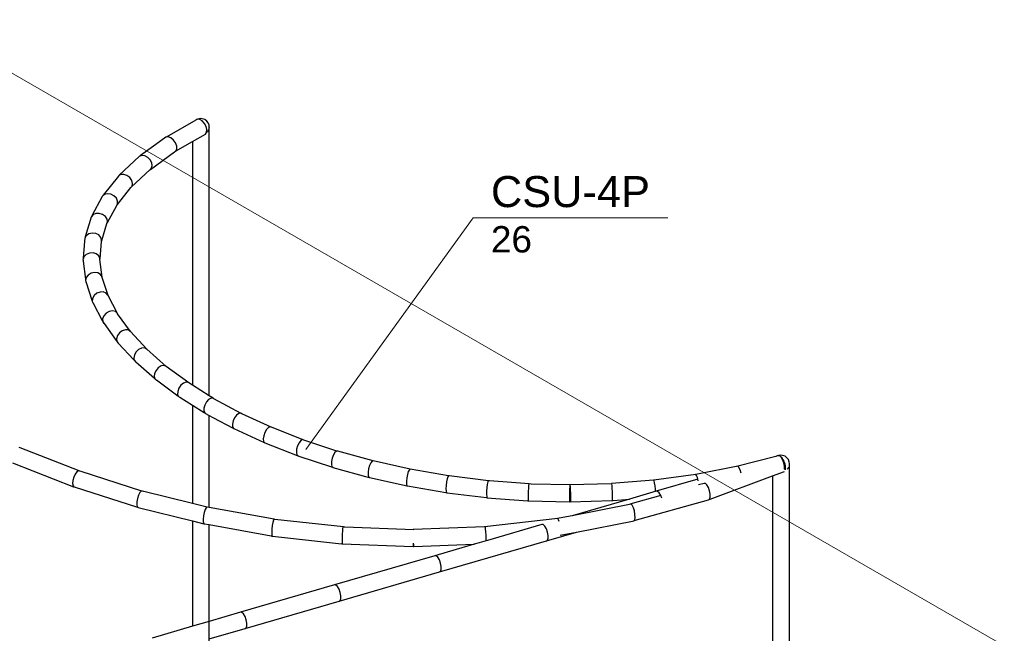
# Model space of a CAD drawing. Header units: millimetres. Extents: x 4476663 to 4477054, y -30323851 to -30323414.
# Tile 48 of 256: x 4476942.3 to 4476948.64, y -30323826.96 to -30323823. Entities that reach past the tile are written whole.
import ezdxf

# ---------------------------------------------------------------- set-up
doc = ezdxf.new("R2010")
doc.units = ezdxf.units.MM
doc.linetypes.add('NULL', pattern=[0])
for name, color, linetype, lineweight in [('CE-Condutos (Teto)', 1, 'Continuous', 25), ('CE-Textos fios', 7, 'Continuous', 9), ('DI-Elementos externos em vista', 9, 'Continuous', 5)]:
    doc.layers.add(name, color=color, linetype=linetype, lineweight=lineweight)
doc.styles.add('ARIAL', font='arial.ttf')

msp = doc.modelspace()

# ---------------------------------------------------------------- linework, layer by layer
at = {"layer": 'CE-Condutos (Teto)'}
for p, q in [((4476943.4355, -30323823.6506), (4476943.2473, -30323823.7589)), ((4476943.4421, -30323823.6468), (4476943.4355, -30323823.6506)), ((4476943.4371, -30323823.6491), (4476943.4355, -30323823.6506)), ((4476943.4421, -30323823.6468), (4476943.4371, -30323823.6491)), ((4476943.4447, -30323823.6453), (4476943.4421, -30323823.6468)), ((4476943.4453, -30323823.6453), (4476943.4447, -30323823.6453)), ((4476943.4485, -30323823.6439), (4476943.4453, -30323823.6453)), ((4476943.4594, -30323823.6463), (4476943.4453, -30323823.6453)), ((4476943.4636, -30323823.6404), (4476943.4485, -30323823.6439)), ((4476943.4755, -30323823.6556), (4476943.4594, -30323823.6463)), ((4476943.4765, -30323823.6416), (4476943.4636, -30323823.6404)), ((4476943.4902, -30323823.6718), (4476943.4755, -30323823.6556)), ((4476943.4934, -30323823.6465), (4476943.4765, -30323823.6416)), ((4476943.501, -30323823.6918), (4476943.4902, -30323823.6718)), ((4476943.5062, -30323823.6587), (4476943.4934, -30323823.6465)), ((4476943.5059, -30323823.7124), (4476943.501, -30323823.6918)), ((4476943.515, -30323823.6676), (4476943.5062, -30323823.6587)), ((4476943.5199, -30323823.6832), (4476943.515, -30323823.6676)), ((4476943.5211, -30323823.689), (4476943.5199, -30323823.6832)), ((4476943.5216, -30323823.6915), (4476943.5211, -30323823.689)), ((4476943.5216, -30323823.6898), (4476943.5211, -30323823.689)), ((4476943.5216, -30323825.3667), (4476943.5216, -30323823.6898)), ((4476943.5223, -30323823.6947), (4476943.5216, -30323823.6915)), ((4476943.4126, -30323823.7895), (4476943.4962, -30323823.7414)), ((4476943.4962, -30323823.7414), (4476943.5042, -30323823.73)), ((4476943.5042, -30323823.73), (4476943.5059, -30323823.7124)), ((4476943.5078, -30323823.7291), (4476943.5132, -30323823.7224)), ((4476943.5132, -30323823.7224), (4476943.5168, -30323823.7146)), ((4476943.5168, -30323823.7146), (4476943.5199, -30323823.709)), ((4476943.5202, -30323823.7072), (4476943.5216, -30323823.6988)), ((4476943.5216, -30323823.6988), (4476943.5223, -30323823.6947)), ((4476943.1772, -30323823.8081), (4476943.0781, -30323823.8797)), ((4476943.2411, -30323823.7619), (4476943.1772, -30323823.8081)), ((4476943.2435, -30323823.7616), (4476943.2411, -30323823.7619)), ((4476943.2473, -30323823.7589), (4476943.2435, -30323823.7616)), ((4476943.2565, -30323823.7596), (4476943.2435, -30323823.7616)), ((4476943.2742, -30323823.7657), (4476943.2565, -30323823.7596)), ((4476943.2912, -30323823.7792), (4476943.2742, -30323823.7657)), ((4476943.3045, -30323823.7977), (4476943.2912, -30323823.7792)), ((4476943.3041, -30323823.8519), (4476943.4126, -30323823.7895)), ((4476943.3119, -30323823.8181), (4476943.3045, -30323823.7977)), ((4476943.312, -30323823.8368), (4476943.3119, -30323823.8181)), ((4476943.4126, -30323823.7895), (4476943.4126, -30323823.8598)), ((4476943.0747, -30323823.8831), (4476943.0717, -30323823.8843)), ((4476943.0871, -30323823.8785), (4476943.0747, -30323823.8831)), ((4476943.0781, -30323823.8797), (4476943.0747, -30323823.8831)), ((4476943.106, -30323823.881), (4476943.0871, -30323823.8785)), ((4476943.1251, -30323823.8913), (4476943.106, -30323823.881)), ((4476943.1419, -30323823.9683), (4476943.2981, -30323823.8554)), ((4476943.2981, -30323823.8554), (4476943.3049, -30323823.8505)), ((4476943.2988, -30323823.855), (4476943.3041, -30323823.8519)), ((4476943.3049, -30323823.8505), (4476943.312, -30323823.8368)), ((4476943.4126, -30323823.8598), (4476943.4126, -30323824.1593)), ((4476943.0717, -30323823.8843), (4476942.9417, -30323824.0054)), ((4476943.141, -30323823.9076), (4476943.1251, -30323823.8913)), ((4476943.1511, -30323823.9271), (4476943.141, -30323823.9076)), ((4476943.1479, -30323823.9623), (4476943.1535, -30323823.9465)), ((4476943.1535, -30323823.9465), (4476943.1511, -30323823.9271)), ((4476942.9388, -30323824.0095), (4476942.9355, -30323824.0115)), ((4476942.9503, -30323824.0024), (4476942.9388, -30323824.0095)), ((4476942.9417, -30323824.0054), (4476942.9388, -30323824.0095)), ((4476942.9698, -30323824.0011), (4476942.9503, -30323824.0024)), ((4476942.9905, -30323824.0077), (4476942.9698, -30323824.0011)), ((4476943.0089, -30323824.0212), (4476942.9905, -30323824.0077)), ((4476943.018, -30323824.0835), (4476943.1402, -30323823.9695)), ((4476943.1402, -30323823.9695), (4476943.141, -30323823.9687)), ((4476943.141, -30323823.9687), (4476943.1479, -30323823.9623)), ((4476943.141, -30323823.9687), (4476943.1419, -30323823.9683)), ((4476942.9355, -30323824.0115), (4476942.8373, -30323824.1354)), ((4476943.0218, -30323824.0392), (4476943.0089, -30323824.0212)), ((4476943.0269, -30323824.0586), (4476943.0218, -30323824.0392)), ((4476943.0235, -30323824.0761), (4476943.0269, -30323824.0586)), ((4476942.8454, -30323824.1307), (4476942.835, -30323824.1401)), ((4476942.8373, -30323824.1354), (4476942.835, -30323824.1401)), ((4476942.8647, -30323824.1255), (4476942.8454, -30323824.1307)), ((4476942.8864, -30323824.1282), (4476942.8647, -30323824.1255)), ((4476942.9069, -30323824.1383), (4476942.8864, -30323824.1282)), ((4476942.9295, -30323824.1945), (4476943.0164, -30323824.085)), ((4476943.0164, -30323824.085), (4476943.017, -30323824.0843)), ((4476943.017, -30323824.0843), (4476943.0235, -30323824.0761)), ((4476943.017, -30323824.0843), (4476943.018, -30323824.0835)), ((4476942.8319, -30323824.1429), (4476942.7642, -30323824.2686)), ((4476942.835, -30323824.1401), (4476942.8319, -30323824.1429)), ((4476942.8652, -30323824.3111), (4476942.9246, -30323824.2008)), ((4476942.9225, -30323824.1541), (4476942.9069, -30323824.1383)), ((4476942.9305, -30323824.1728), (4476942.9225, -30323824.1541)), ((4476942.9246, -30323824.2008), (4476942.9247, -30323824.2005)), ((4476942.9247, -30323824.2005), (4476942.9297, -30323824.1913)), ((4476942.9247, -30323824.2005), (4476942.9253, -30323824.1999)), ((4476942.9253, -30323824.1999), (4476942.9295, -30323824.1945)), ((4476942.9297, -30323824.1913), (4476942.9305, -30323824.1728)), ((4476943.4126, -30323824.1593), (4476943.4126, -30323824.6704)), ((4476942.7716, -30323824.2623), (4476942.7625, -30323824.2741)), ((4476942.79, -30323824.2535), (4476942.7716, -30323824.2623)), ((4476942.8121, -30323824.2522), (4476942.79, -30323824.2535)), ((4476942.834, -30323824.2586), (4476942.8121, -30323824.2522)), ((4476942.8519, -30323824.2716), (4476942.834, -30323824.2586)), ((4476942.7601, -30323824.2772), (4476942.7215, -30323824.404)), ((4476942.7625, -30323824.2741), (4476942.7601, -30323824.2772)), ((4476942.7642, -30323824.2686), (4476942.7625, -30323824.2741)), ((4476942.8282, -30323824.4282), (4476942.862, -30323824.3169)), ((4476942.8628, -30323824.289), (4476942.8519, -30323824.2716)), ((4476942.862, -30323824.3169), (4476942.8648, -30323824.3077)), ((4476942.862, -30323824.3169), (4476942.8652, -30323824.3111)), ((4476942.8648, -30323824.3077), (4476942.8628, -30323824.289)), ((4476942.745, -30323824.3843), (4476942.7282, -30323824.3963)), ((4476942.7667, -30323824.3791), (4476942.745, -30323824.3843)), ((4476942.7893, -30323824.3816), (4476942.7667, -30323824.3791)), ((4476942.8091, -30323824.3914), (4476942.7893, -30323824.3816)), ((4476942.8226, -30323824.4068), (4476942.8091, -30323824.3914)), ((4476942.7175, -30323824.4311), (4476942.7083, -30323824.5404)), ((4476942.719, -30323824.4131), (4476942.7175, -30323824.4311)), ((4476942.7206, -30323824.4101), (4476942.719, -30323824.4131)), ((4476942.7282, -30323824.3963), (4476942.7206, -30323824.4101)), ((4476942.7215, -30323824.404), (4476942.7206, -30323824.4101)), ((4476942.8173, -30323824.5457), (4476942.8268, -30323824.433)), ((4476942.8274, -30323824.4251), (4476942.8226, -30323824.4068)), ((4476942.8268, -30323824.433), (4476942.8274, -30323824.4251)), ((4476942.8268, -30323824.433), (4476942.8282, -30323824.4282)), ((4476942.7289, -30323824.5167), (4476942.714, -30323824.5314)), ((4476942.7495, -30323824.5079), (4476942.7289, -30323824.5167)), ((4476942.7722, -30323824.5066), (4476942.7495, -30323824.5079)), ((4476942.7932, -30323824.513), (4476942.7722, -30323824.5066)), ((4476942.8088, -30323824.526), (4476942.7932, -30323824.513)), ((4476942.7083, -30323824.547), (4476942.7074, -30323824.5495)), ((4476942.7074, -30323824.5495), (4476942.7083, -30323824.5571)), ((4476942.714, -30323824.5314), (4476942.7083, -30323824.547)), ((4476942.7083, -30323824.5404), (4476942.7083, -30323824.547)), ((4476942.7083, -30323824.5571), (4476942.7086, -30323824.5596)), ((4476942.7083, -30323824.5571), (4476942.7083, -30323824.559)), ((4476942.7083, -30323824.559), (4476942.7086, -30323824.5596)), ((4476942.7086, -30323824.5596), (4476942.7232, -30323824.6765)), ((4476942.8162, -30323824.5432), (4476942.8088, -30323824.526)), ((4476942.817, -30323824.5493), (4476942.8162, -30323824.5432)), ((4476942.817, -30323824.5493), (4476942.8173, -30323824.5457)), ((4476942.8312, -30323824.6635), (4476942.817, -30323824.5493)), ((4476942.7596, -30323824.6378), (4476942.7405, -30323824.6497)), ((4476942.7818, -30323824.6329), (4476942.7596, -30323824.6378)), ((4476942.8033, -30323824.6358), (4476942.7818, -30323824.6329)), ((4476942.8204, -30323824.646), (4476942.8033, -30323824.6358)), ((4476942.7232, -30323824.6765), (4476942.7243, -30323824.6833)), ((4476942.7243, -30323824.6833), (4476942.7239, -30323824.6852)), ((4476942.7239, -30323824.6852), (4476942.7252, -30323824.6892)), ((4476942.7251, -30323824.6792), (4476942.7243, -30323824.6833)), ((4476942.7279, -30323824.6664), (4476942.7251, -30323824.6792)), ((4476942.7252, -30323824.6892), (4476942.7277, -30323824.6971)), ((4476942.7252, -30323824.6892), (4476942.726, -30323824.6948)), ((4476942.726, -30323824.6948), (4476942.7277, -30323824.6971)), ((4476942.7277, -30323824.6971), (4476942.765, -30323824.811)), ((4476942.7405, -30323824.6497), (4476942.7279, -30323824.6664)), ((4476942.8301, -30323824.6617), (4476942.8204, -30323824.646)), ((4476942.8315, -30323824.666), (4476942.8301, -30323824.6617)), ((4476942.8315, -30323824.666), (4476942.8312, -30323824.6635)), ((4476942.8691, -30323824.781), (4476942.8315, -30323824.666)), ((4476943.4126, -30323824.6704), (4476943.4126, -30323825.019)), ((4476942.796, -30323824.7675), (4476942.7787, -30323824.782)), ((4476942.8172, -30323824.7594), (4476942.796, -30323824.7675)), ((4476942.8386, -30323824.7589), (4476942.8172, -30323824.7594)), ((4476942.8567, -30323824.7662), (4476942.8386, -30323824.7589)), ((4476942.8682, -30323824.78), (4476942.8567, -30323824.7662)), ((4476942.765, -30323824.811), (4476942.7669, -30323824.8176)), ((4476942.7669, -30323824.8176), (4476942.7668, -30323824.8191)), ((4476942.7668, -30323824.8191), (4476942.7681, -30323824.8216)), ((4476942.7681, -30323824.8036), (4476942.7669, -30323824.8176)), ((4476942.7684, -30323824.8002), (4476942.7681, -30323824.8036)), ((4476942.7681, -30323824.8216), (4476942.7734, -30323824.8316)), ((4476942.7681, -30323824.8216), (4476942.7702, -30323824.8286)), ((4476942.7787, -30323824.782), (4476942.7684, -30323824.8002)), ((4476942.7702, -30323824.8286), (4476942.7734, -30323824.8316)), ((4476942.7734, -30323824.8316), (4476942.8319, -30323824.9431)), ((4476942.8696, -30323824.7826), (4476942.8682, -30323824.78)), ((4476942.8696, -30323824.7826), (4476942.8691, -30323824.781)), ((4476942.9301, -30323824.898), (4476942.8696, -30323824.7826)), ((4476942.8573, -30323824.8961), (4476942.8421, -30323824.9126)), ((4476942.8771, -30323824.8851), (4476942.8573, -30323824.8961)), ((4476942.8981, -30323824.8814), (4476942.8771, -30323824.8851)), ((4476942.9167, -30323824.8858), (4476942.8981, -30323824.8814)), ((4476942.9295, -30323824.8975), (4476942.9167, -30323824.8858)), ((4476942.9307, -30323824.8991), (4476942.9295, -30323824.8975)), ((4476942.9307, -30323824.8991), (4476942.9301, -30323824.898)), ((4476943.0134, -30323825.0137), (4476942.9307, -30323824.8991)), ((4476942.8319, -30323824.9431), (4476942.8346, -30323824.9491)), ((4476942.8421, -30323824.9126), (4476942.8341, -30323824.9318)), ((4476942.8341, -30323824.9318), (4476942.8346, -30323824.9491)), ((4476942.8346, -30323824.9491), (4476942.8347, -30323824.9503)), ((4476942.8347, -30323824.9503), (4476942.836, -30323824.9521)), ((4476942.836, -30323824.9521), (4476942.8432, -30323824.9621)), ((4476942.836, -30323824.9521), (4476942.8393, -30323824.9593)), ((4476942.8393, -30323824.9593), (4476942.8432, -30323824.9621)), ((4476942.8432, -30323824.9621), (4476942.9223, -30323825.0717)), ((4476942.9424, -30323825.0225), (4476942.9292, -30323825.0406)), ((4476942.9606, -30323825.009), (4476942.9424, -30323825.0225)), ((4476942.9807, -30323825.0025), (4476942.9606, -30323825.009)), ((4476942.9993, -30323825.004), (4476942.9807, -30323825.0025)), ((4476943.013, -30323825.0134), (4476942.9993, -30323825.004)), ((4476943.0139, -30323825.0144), (4476943.013, -30323825.0134)), ((4476943.0139, -30323825.0144), (4476943.0134, -30323825.0137)), ((4476943.118, -30323825.1271), (4476943.0139, -30323825.0144)), ((4476943.4126, -30323825.019), (4476943.4126, -30323825.0748)), ((4476942.9223, -30323825.0717), (4476942.9257, -30323825.077)), ((4476942.9292, -30323825.0406), (4476942.9233, -30323825.0603)), ((4476942.9233, -30323825.0603), (4476942.9257, -30323825.077)), ((4476942.9257, -30323825.077), (4476942.9258, -30323825.078)), ((4476942.9258, -30323825.078), (4476942.9273, -30323825.0796)), ((4476942.9273, -30323825.0796), (4476942.9352, -30323825.0882)), ((4476942.9273, -30323825.0796), (4476942.9314, -30323825.0863)), ((4476942.9314, -30323825.0863), (4476942.9352, -30323825.0882)), ((4476942.9352, -30323825.0882), (4476943.0348, -30323825.1961)), ((4476943.4126, -30323825.0748), (4476943.4126, -30323825.1383)), ((4476943.0497, -30323825.1458), (4476943.0386, -30323825.1651)), ((4476943.0662, -30323825.1302), (4476943.0497, -30323825.1458)), ((4476943.0852, -30323825.121), (4476943.0662, -30323825.1302)), ((4476943.1034, -30323825.1199), (4476943.0852, -30323825.121)), ((4476943.1176, -30323825.1269), (4476943.1034, -30323825.1199)), ((4476943.1187, -30323825.1279), (4476943.1176, -30323825.1269)), ((4476943.1187, -30323825.1279), (4476943.118, -30323825.1271)), ((4476943.2439, -30323825.2385), (4476943.1187, -30323825.1279)), ((4476943.4126, -30323825.1383), (4476943.4126, -30323825.2534)), ((4476943.0386, -30323825.1651), (4476943.0346, -30323825.1848)), ((4476943.0346, -30323825.1848), (4476943.0357, -30323825.1893)), ((4476943.0348, -30323825.1961), (4476943.0384, -30323825.2005)), ((4476943.0357, -30323825.1893), (4476943.0384, -30323825.2005)), ((4476943.0384, -30323825.2005), (4476943.0387, -30323825.2015)), ((4476943.0387, -30323825.2015), (4476943.0407, -30323825.2033)), ((4476943.0407, -30323825.2033), (4476943.048, -30323825.2098)), ((4476943.0407, -30323825.2033), (4476943.0452, -30323825.2088)), ((4476943.0452, -30323825.2088), (4476943.048, -30323825.2098)), ((4476943.048, -30323825.2098), (4476943.1677, -30323825.3155)), ((4476943.178, -30323825.265), (4476943.1687, -30323825.2852)), ((4476943.1927, -30323825.2477), (4476943.178, -30323825.265)), ((4476943.2104, -30323825.2362), (4476943.1927, -30323825.2477)), ((4476943.2279, -30323825.2325), (4476943.2104, -30323825.2362)), ((4476943.2422, -30323825.2372), (4476943.2279, -30323825.2325)), ((4476943.2439, -30323825.2385), (4476943.2422, -30323825.2372)), ((4476943.3886, -30323825.3453), (4476943.2439, -30323825.2385)), ((4476943.4126, -30323825.2534), (4476943.4126, -30323825.2984)), ((4476943.1687, -30323825.2852), (4476943.1665, -30323825.3047)), ((4476943.1665, -30323825.3047), (4476943.1714, -30323825.3191)), ((4476943.1677, -30323825.3155), (4476943.1714, -30323825.3191)), ((4476943.1714, -30323825.3191), (4476943.1717, -30323825.3199)), ((4476943.1717, -30323825.3199), (4476943.1718, -30323825.3201)), ((4476943.1718, -30323825.3201), (4476943.1751, -30323825.3225)), ((4476943.1751, -30323825.3225), (4476943.1805, -30323825.3265)), ((4476943.1751, -30323825.3225), (4476943.179, -30323825.3263)), ((4476943.179, -30323825.3263), (4476943.1805, -30323825.3265)), ((4476943.1805, -30323825.3265), (4476943.3196, -30323825.4292)), ((4476943.3714, -30323825.341), (4476943.3548, -30323825.3471)), ((4476943.3856, -30323825.3434), (4476943.3714, -30323825.341)), ((4476943.4126, -30323825.2984), (4476943.4126, -30323825.3258)), ((4476943.4126, -30323825.3258), (4476943.4126, -30323825.3481)), ((4476943.3183, -30323825.4001), (4476943.3176, -30323825.4191)), ((4476943.3257, -30323825.3795), (4476943.3183, -30323825.4001)), ((4476943.3387, -30323825.3607), (4476943.3257, -30323825.3795)), ((4476943.3548, -30323825.3471), (4476943.3387, -30323825.3607)), ((4476943.3886, -30323825.3453), (4476943.3856, -30323825.3434)), ((4476943.4126, -30323825.3604), (4476943.3886, -30323825.3453)), ((4476943.4126, -30323825.3481), (4476943.4126, -30323825.3604)), ((4476943.5216, -30323825.4287), (4476943.4126, -30323825.3604)), ((4476943.5216, -30323825.3801), (4476943.5216, -30323825.3667)), ((4476943.5216, -30323825.4287), (4476943.5216, -30323825.3801)), ((4476943.3176, -30323825.4191), (4476943.3233, -30323825.432)), ((4476943.3196, -30323825.4292), (4476943.3233, -30323825.432)), ((4476943.3233, -30323825.432), (4476943.3238, -30323825.4332)), ((4476943.3238, -30323825.4332), (4476943.3308, -30323825.4375)), ((4476943.3308, -30323825.4375), (4476943.4126, -30323825.4888)), ((4476943.5027, -30323825.4684), (4476943.4916, -30323825.4883)), ((4476943.5173, -30323825.4529), (4476943.5027, -30323825.4684)), ((4476943.5216, -30323825.4506), (4476943.5173, -30323825.4529)), ((4476943.5473, -30323825.4447), (4476943.5216, -30323825.4287)), ((4476943.5328, -30323825.4446), (4476943.5216, -30323825.4506)), ((4476943.5465, -30323825.4447), (4476943.5328, -30323825.4446)), ((4476943.5515, -30323825.4474), (4476943.5465, -30323825.4447)), ((4476943.5508, -30323825.447), (4476943.5473, -30323825.4447)), ((4476943.7278, -30323825.5419), (4476943.5515, -30323825.4474)), ((4476943.4126, -30323825.4888), (4476943.489, -30323825.5367)), ((4476943.4126, -30323825.4888), (4476943.4126, -30323825.6342)), ((4476943.4916, -30323825.4883), (4476943.4858, -30323825.5092)), ((4476943.4858, -30323825.5092), (4476943.4864, -30323825.5274)), ((4476943.4864, -30323825.5274), (4476943.4925, -30323825.5386)), ((4476943.489, -30323825.5367), (4476943.4925, -30323825.5386)), ((4476943.4925, -30323825.5386), (4476943.4932, -30323825.5399)), ((4476943.4932, -30323825.5399), (4476943.5216, -30323825.5551)), ((4476943.5216, -30323825.5551), (4476943.5449, -30323825.5677)), ((4476943.5216, -30323825.5917), (4476943.5216, -30323825.5551)), ((4476943.5216, -30323825.8569), (4476943.5216, -30323825.5917)), ((4476943.5449, -30323825.5677), (4476943.6745, -30323825.6371)), ((4476943.6742, -30323825.5907), (4476943.6699, -30323825.6116)), ((4476943.6836, -30323825.5699), (4476943.6742, -30323825.5907)), ((4476943.6965, -30323825.5528), (4476943.6836, -30323825.5699)), ((4476943.7107, -30323825.5424), (4476943.6965, -30323825.5528)), ((4476943.7238, -30323825.5403), (4476943.7107, -30323825.5424)), ((4476943.7315, -30323825.5439), (4476943.7238, -30323825.5403)), ((4476943.9199, -30323825.6304), (4476943.7315, -30323825.5439)), ((4476943.4126, -30323825.6342), (4476943.4126, -30323825.7051)), ((4476943.6699, -30323825.6116), (4476943.6715, -30323825.6289)), ((4476943.6715, -30323825.6289), (4476943.6778, -30323825.6384)), ((4476943.6745, -30323825.6371), (4476943.6778, -30323825.6384)), ((4476943.6778, -30323825.6384), (4476943.6787, -30323825.6397)), ((4476943.6787, -30323825.6397), (4476943.8749, -30323825.7298)), ((4476943.8911, -30323825.646), (4476943.8799, -30323825.6645)), ((4476943.9039, -30323825.6336), (4476943.8911, -30323825.646)), ((4476943.916, -30323825.6294), (4476943.9039, -30323825.6336)), ((4476943.9214, -30323825.6315), (4476943.916, -30323825.6294)), ((4476943.9214, -30323825.6315), (4476943.9199, -30323825.6304)), ((4476943.9272, -30323825.6338), (4476943.9214, -30323825.6315)), ((4476944.1257, -30323825.7117), (4476943.9272, -30323825.6338)), ((4476943.4126, -30323825.7051), (4476943.4126, -30323825.9156)), ((4476943.8721, -30323825.6859), (4476943.8692, -30323825.7066)), ((4476943.8692, -30323825.7066), (4476943.8716, -30323825.7228)), ((4476943.8716, -30323825.7228), (4476943.8778, -30323825.7305)), ((4476943.8799, -30323825.6645), (4476943.8721, -30323825.6859)), ((4476944.1111, -30323825.7174), (4476944.0999, -30323825.7317)), ((4476944.1221, -30323825.7112), (4476944.1111, -30323825.7174)), ((4476944.1296, -30323825.7137), (4476944.1221, -30323825.7112)), ((4476944.1296, -30323825.7137), (4476944.1257, -30323825.7117)), ((4476944.1374, -30323825.7163), (4476944.1296, -30323825.7137)), ((4476944.344, -30323825.7849), (4476944.1374, -30323825.7163)), ((4476942.3024, -30323825.7629), (4476942.2969, -30323825.7608)), ((4476942.6831, -30323825.912), (4476942.3024, -30323825.7629)), ((4476943.8749, -30323825.7298), (4476943.8778, -30323825.7305)), ((4476943.8778, -30323825.7305), (4476943.8789, -30323825.7319)), ((4476943.8789, -30323825.7319), (4476944.0886, -30323825.8142)), ((4476944.0842, -30323825.7732), (4476944.0824, -30323825.7934)), ((4476944.0903, -30323825.7514), (4476944.0842, -30323825.7732)), ((4476944.0999, -30323825.7317), (4476944.0903, -30323825.7514)), ((4476944.3407, -30323825.7849), (4476944.331, -30323825.7932)), ((4476944.3455, -30323825.7854), (4476944.3407, -30323825.7849)), ((4476944.3456, -30323825.7854), (4476944.344, -30323825.7849)), ((4476944.3456, -30323825.7854), (4476944.3455, -30323825.7854)), ((4476944.3488, -30323825.7857), (4476944.3456, -30323825.7854)), ((4476944.5768, -30323825.8487), (4476944.3488, -30323825.7857)), ((4476944.0824, -30323825.7934), (4476944.0853, -30323825.8084)), ((4476944.0853, -30323825.8084), (4476944.0911, -30323825.8142)), ((4476944.0886, -30323825.8142), (4476944.0911, -30323825.8142)), ((4476944.0911, -30323825.8142), (4476944.0925, -30323825.8157)), ((4476944.0925, -30323825.8157), (4476944.3144, -30323825.8894)), ((4476944.3136, -30323825.8298), (4476944.3089, -30323825.8519)), ((4476944.3214, -30323825.8091), (4476944.3136, -30323825.8298)), ((4476944.331, -30323825.7932), (4476944.3214, -30323825.8091)), ((4476944.5706, -30323825.8498), (4476944.5624, -30323825.86)), ((4476944.5768, -30323825.8487), (4476944.5706, -30323825.8498)), ((4476944.5777, -30323825.8486), (4476944.5768, -30323825.8487)), ((4476944.8162, -30323825.9019), (4476944.5777, -30323825.8486)), ((4476947.1711, -30323825.819), (4476946.9194, -30323825.8845)), ((4476947.1815, -30323825.8163), (4476947.1711, -30323825.819)), ((4476947.1815, -30323825.8163), (4476947.1763, -30323825.8178)), ((4476947.1883, -30323825.8143), (4476947.1815, -30323825.8163)), ((4476947.1864, -30323825.815), (4476947.1831, -30323825.8163)), ((4476947.1878, -30323825.8145), (4476947.1864, -30323825.815)), ((4476947.1882, -30323825.8146), (4476947.1878, -30323825.8145)), ((4476947.1884, -30323825.8146), (4476947.1882, -30323825.8146)), ((4476947.1888, -30323825.8142), (4476947.1883, -30323825.8143)), ((4476947.1894, -30323825.8149), (4476947.1884, -30323825.8146)), ((4476947.1892, -30323825.8142), (4476947.1888, -30323825.8142)), ((4476947.1894, -30323825.8143), (4476947.1892, -30323825.8142)), ((4476947.1892, -30323825.8142), (4476947.1892, -30323825.8142)), ((4476947.1895, -30323825.8142), (4476947.1894, -30323825.8143)), ((4476947.1913, -30323825.8144), (4476947.1894, -30323825.8143)), ((4476947.1991, -30323825.817), (4476947.1894, -30323825.8149)), ((4476947.192, -30323825.8142), (4476947.1895, -30323825.8142)), ((4476947.1977, -30323825.815), (4476947.1913, -30323825.8144)), ((4476947.1964, -30323825.8132), (4476947.192, -30323825.8142)), ((4476947.1974, -30323825.8143), (4476947.192, -30323825.8142)), ((4476947.2016, -30323825.812), (4476947.1964, -30323825.8132)), ((4476947.1982, -30323825.815), (4476947.1974, -30323825.8143)), ((4476947.2, -30323825.8172), (4476947.1977, -30323825.815)), ((4476947.2005, -30323825.8173), (4476947.1982, -30323825.815)), ((4476947.2071, -30323825.8241), (4476947.1991, -30323825.817)), ((4476947.2069, -30323825.8237), (4476947.2, -30323825.8172)), ((4476947.2067, -30323825.8233), (4476947.2005, -30323825.8173)), ((4476947.2145, -30323825.8132), (4476947.2016, -30323825.812)), ((4476947.2069, -30323825.8237), (4476947.2067, -30323825.8233)), ((4476947.2071, -30323825.8241), (4476947.2069, -30323825.8237)), ((4476947.2079, -30323825.8247), (4476947.2069, -30323825.8237)), ((4476947.2157, -30323825.8398), (4476947.2071, -30323825.8241)), ((4476947.2144, -30323825.8358), (4476947.2079, -30323825.8247)), ((4476947.2101, -30323825.8268), (4476947.208, -30323825.8249)), ((4476947.2115, -30323825.828), (4476947.2101, -30323825.8268)), ((4476947.2119, -30323825.8285), (4476947.2115, -30323825.828)), ((4476947.2144, -30323825.8325), (4476947.2119, -30323825.8285)), ((4476947.2177, -30323825.8415), (4476947.2144, -30323825.8358)), ((4476947.2314, -30323825.8181), (4476947.2145, -30323825.8132)), ((4476947.223, -30323825.8609), (4476947.2157, -30323825.8398)), ((4476947.2203, -30323825.8489), (4476947.2177, -30323825.8415)), ((4476947.2217, -30323825.8439), (4476947.2189, -30323825.8395)), ((4476947.2253, -30323825.8627), (4476947.2211, -30323825.8509)), ((4476947.2228, -30323825.8457), (4476947.2217, -30323825.8439)), ((4476947.2266, -30323825.8552), (4476947.2228, -30323825.8457)), ((4476947.2442, -30323825.8304), (4476947.2314, -30323825.8181)), ((4476947.253, -30323825.8392), (4476947.2442, -30323825.8304)), ((4476947.2579, -30323825.8549), (4476947.253, -30323825.8392)), ((4476942.2542, -30323825.861), (4476942.6461, -30323826.0145)), ((4476942.6788, -30323825.9115), (4476942.6681, -30323825.9181)), ((4476942.6875, -30323825.9142), (4476942.6788, -30323825.9115)), ((4476942.6875, -30323825.9142), (4476942.6831, -30323825.912)), ((4476942.695, -30323825.9166), (4476942.6875, -30323825.9142)), ((4476943.5216, -30323826.0288), (4476943.5216, -30323825.8569)), ((4476944.3089, -30323825.8519), (4476944.3081, -30323825.8714)), ((4476944.3081, -30323825.8714), (4476944.3114, -30323825.885)), ((4476944.3114, -30323825.885), (4476944.3164, -30323825.889)), ((4476944.3144, -30323825.8894), (4476944.3145, -30323825.8894)), ((4476944.3145, -30323825.8894), (4476944.3164, -30323825.889)), ((4476944.3164, -30323825.889), (4476944.3181, -30323825.8904)), ((4476944.3181, -30323825.8904), (4476944.5509, -30323825.9547)), ((4476944.5483, -30323825.899), (4476944.545, -30323825.921)), ((4476944.5545, -30323825.8774), (4476944.5483, -30323825.899)), ((4476944.5624, -30323825.86), (4476944.5545, -30323825.8774)), ((4476944.8105, -30323825.9051), (4476944.8039, -30323825.9172)), ((4476944.8162, -30323825.9019), (4476944.8105, -30323825.9051)), ((4476944.8164, -30323825.9018), (4476944.8162, -30323825.9019)), ((4476945.0638, -30323825.9447), (4476944.8164, -30323825.9018)), ((4476946.9274, -30323825.8832), (4476946.6672, -30323825.9343)), ((4476946.9327, -30323825.8888), (4476946.9274, -30323825.8832)), ((4476946.9345, -30323825.8907), (4476946.9327, -30323825.8888)), ((4476946.9418, -30323825.9062), (4476946.9345, -30323825.8907)), ((4476946.9479, -30323825.9269), (4476946.9418, -30323825.9062)), ((4476947.2272, -30323825.8829), (4476947.223, -30323825.8609)), ((4476947.2312, -30323825.8669), (4476947.2266, -30323825.8552)), ((4476947.2296, -30323825.8845), (4476947.2269, -30323825.8709)), ((4476947.2276, -30323825.9021), (4476947.2272, -30323825.8829)), ((4476947.2296, -30323825.9032), (4476947.2296, -30323825.8946)), ((4476947.2335, -30323825.8797), (4476947.2312, -30323825.8669)), ((4476947.2349, -30323825.8874), (4476947.2335, -30323825.8797)), ((4476947.2338, -30323825.9055), (4476947.235, -30323825.8881)), ((4476947.235, -30323825.8881), (4476947.2349, -30323825.8874)), ((4476947.2458, -30323825.9007), (4476947.2512, -30323825.8941)), ((4476947.2512, -30323825.8941), (4476947.2548, -30323825.8862)), ((4476947.2603, -30323825.8664), (4476947.2579, -30323825.8549)), ((4476947.2601, -30323825.8676), (4476947.2603, -30323825.8664)), ((4476947.2602, -30323825.868), (4476947.2601, -30323825.8676)), ((4476947.2602, -30323833.738), (4476947.2602, -30323825.868)), ((4476942.6421, -30323825.9745), (4476942.6405, -30323825.9946)), ((4476942.648, -30323825.9526), (4476942.6421, -30323825.9745)), ((4476942.6572, -30323825.9327), (4476942.648, -30323825.9526)), ((4476942.6681, -30323825.9181), (4476942.6572, -30323825.9327)), ((4476943.087, -30323826.0424), (4476942.695, -30323825.9166)), ((4476943.4126, -30323825.9156), (4476943.4126, -30323826.0346)), ((4476944.545, -30323825.921), (4476944.5449, -30323825.9397)), ((4476944.5449, -30323825.9397), (4476944.5483, -30323825.9518)), ((4476944.5483, -30323825.9518), (4476944.5524, -30323825.9541)), ((4476944.5509, -30323825.9547), (4476944.5514, -30323825.9545)), ((4476944.5514, -30323825.9545), (4476944.5524, -30323825.9541)), ((4476944.5524, -30323825.9541), (4476944.5544, -30323825.9552)), ((4476944.5544, -30323825.9552), (4476944.7968, -30323826.0094)), ((4476944.7933, -30323825.9581), (4476944.7911, -30323825.9799)), ((4476944.7979, -30323825.9359), (4476944.7933, -30323825.9581)), ((4476944.8039, -30323825.9172), (4476944.7979, -30323825.9359)), ((4476945.0545, -30323825.9639), (4476945.0502, -30323825.9839)), ((4476945.0592, -30323825.9501), (4476945.0545, -30323825.9639)), ((4476945.0637, -30323825.9448), (4476945.0592, -30323825.9501)), ((4476945.0665, -30323825.9452), (4476945.0637, -30323825.9448)), ((4476945.0665, -30323825.9452), (4476945.0638, -30323825.9447)), ((4476945.3214, -30323825.9766), (4476945.0665, -30323825.9452)), ((4476945.3184, -30323825.9767), (4476945.3156, -30323825.984)), ((4476945.328, -30323825.9774), (4476945.3184, -30323825.9767)), ((4476945.5818, -30323825.9962), (4476945.328, -30323825.9774)), ((4476946.3834, -30323825.973), (4476946.1126, -30323825.9949)), ((4476946.3852, -30323825.9729), (4476946.3831, -30323825.9732)), ((4476946.3852, -30323825.9728), (4476946.3834, -30323825.973)), ((4476946.3864, -30323825.9727), (4476946.3852, -30323825.9729)), ((4476946.3852, -30323825.9729), (4476946.3852, -30323825.9728)), ((4476946.3881, -30323825.9768), (4476946.3852, -30323825.9729)), ((4476946.6563, -30323825.9358), (4476946.3864, -30323825.9727)), ((4476946.3912, -30323825.9895), (4476946.3881, -30323825.9768)), ((4476946.6688, -30323825.9658), (4476946.4014, -30323826.0437)), ((4476946.6672, -30323825.9343), (4476946.6551, -30323825.9367)), ((4476946.6567, -30323825.9364), (4476946.6563, -30323825.9358)), ((4476946.6612, -30323825.9416), (4476946.6567, -30323825.9364)), ((4476946.6665, -30323825.9558), (4476946.6612, -30323825.9416)), ((4476946.6688, -30323825.9658), (4476946.6665, -30323825.9558)), ((4476946.6711, -30323825.9759), (4476946.6688, -30323825.9658)), ((4476946.7481, -30323826.095), (4476947.1512, -30323825.9446)), ((4476947.1512, -30323825.9446), (4476947.2276, -30323825.9161)), ((4476947.1512, -30323825.9446), (4476947.1512, -30323826.0476)), ((4476942.6405, -30323825.9946), (4476942.6436, -30323826.0093)), ((4476942.6436, -30323826.0093), (4476942.649, -30323826.0146)), ((4476942.6461, -30323826.0145), (4476942.649, -30323826.0146)), ((4476942.649, -30323826.0146), (4476942.6507, -30323826.0162)), ((4476942.6507, -30323826.0162), (4476943.0588, -30323826.1471)), ((4476943.4126, -30323826.0346), (4476943.4126, -30323826.1232)), ((4476943.5216, -30323826.0843), (4476943.5216, -30323826.0288)), ((4476944.7911, -30323825.9799), (4476944.7916, -30323825.9975)), ((4476944.7916, -30323825.9975), (4476944.7947, -30323826.008)), ((4476944.7947, -30323826.008), (4476944.798, -30323826.0085)), ((4476944.7968, -30323826.0094), (4476944.798, -30323826.0085)), ((4476944.798, -30323826.0085), (4476945.0454, -30323826.0514)), ((4476945.0472, -30323826.0064), (4476945.046, -30323826.0278)), ((4476945.046, -30323826.0278), (4476945.0467, -30323826.0442)), ((4476945.0502, -30323825.9839), (4476945.0472, -30323826.0064)), ((4476945.3103, -30323826.0204), (4476945.3087, -30323826.0431)), ((4476945.3128, -30323825.9995), (4476945.3103, -30323826.0204)), ((4476945.3156, -30323825.984), (4476945.3128, -30323825.9995)), ((4476945.5776, -30323826.023), (4476945.5768, -30323826.0447)), ((4476945.5785, -30323826.0061), (4476945.5776, -30323826.023)), ((4476945.5794, -30323825.9969), (4476945.5785, -30323826.0061)), ((4476945.5826, -30323825.997), (4476945.5794, -30323825.9969)), ((4476945.5826, -30323825.997), (4476945.5818, -30323825.9962)), ((4476945.5963, -30323825.9973), (4476945.5826, -30323825.997)), ((4476945.8472, -30323826.0033), (4476945.5963, -30323825.9973)), ((4476946.1124, -30323825.9952), (4476945.8445, -30323826.0025)), ((4476945.8445, -30323826.0025), (4476945.8449, -30323826.0032)), ((4476945.8446, -30323826.0511), (4476945.8453, -30323826.0294)), ((4476945.8453, -30323826.0294), (4476945.8462, -30323826.0125)), ((4476945.8455, -30323826.0045), (4476945.8462, -30323826.0125)), ((4476945.8462, -30323826.0125), (4476945.8468, -30323826.0073)), ((4476945.8462, -30323826.0125), (4476945.8465, -30323826.0155)), ((4476945.8465, -30323826.0155), (4476945.8476, -30323826.0337)), ((4476945.8468, -30323826.0073), (4476945.8472, -30323826.0033)), ((4476945.8476, -30323826.0337), (4476945.8484, -30323826.056)), ((4476946.1124, -30323825.9952), (4476946.1105, -30323826.0004)), ((4476946.1126, -30323825.9949), (4476946.1124, -30323825.9952)), ((4476946.1154, -30323825.9951), (4476946.1124, -30323825.9952)), ((4476946.1163, -30323825.9971), (4476946.1154, -30323825.9951)), ((4476946.1174, -30323826.0081), (4476946.1163, -30323825.9971)), ((4476946.1184, -30323826.0263), (4476946.1174, -30323826.0081)), ((4476946.1192, -30323826.0485), (4476946.1184, -30323826.0263)), ((4476946.3941, -30323826.0088), (4476946.3912, -30323825.9895)), ((4476946.3963, -30323826.0313), (4476946.3941, -30323826.0088)), ((4476946.3969, -30323826.0433), (4476946.3963, -30323826.0313)), ((4476946.7095, -30323825.9931), (4476946.6746, -30323826.003)), ((4476946.7181, -30323825.9937), (4476946.7095, -30323825.9931)), ((4476946.728, -30323826.0032), (4476946.7181, -30323825.9937)), ((4476946.7376, -30323826.02), (4476946.728, -30323826.0032)), ((4476946.7451, -30323826.0411), (4476946.7376, -30323826.02)), ((4476946.7494, -30323826.063), (4476946.7451, -30323826.0411)), ((4476943.0581, -30323826.0897), (4476943.0541, -30323826.1117)), ((4476943.0652, -30323826.0685), (4476943.0581, -30323826.0897)), ((4476943.0739, -30323826.0519), (4476943.0652, -30323826.0685)), ((4476943.0829, -30323826.0427), (4476943.0739, -30323826.0519)), ((4476943.0875, -30323826.0425), (4476943.0829, -30323826.0427)), ((4476943.0875, -30323826.0425), (4476943.087, -30323826.0424)), ((4476943.0875, -30323826.0425), (4476943.0875, -30323826.0425)), ((4476943.0906, -30323826.0425), (4476943.0875, -30323826.0425)), ((4476943.0957, -30323826.0448), (4476943.0875, -30323826.0425)), ((4476943.4126, -30323826.1232), (4476943.0906, -30323826.0425)), ((4476943.5216, -30323826.1161), (4476943.5216, -30323826.0843)), ((4476945.0454, -30323826.0514), (4476945.0471, -30323826.0518)), ((4476945.0467, -30323826.0442), (4476945.0492, -30323826.0524)), ((4476945.0471, -30323826.0518), (4476945.0492, -30323826.0524)), ((4476945.0492, -30323826.0524), (4476945.0493, -30323826.0528)), ((4476945.0493, -30323826.0528), (4476945.052, -30323826.0532)), ((4476945.052, -30323826.0532), (4476945.307, -30323826.0846)), ((4476945.307, -30323826.0846), (4476945.3076, -30323826.0845)), ((4476945.3076, -30323826.0845), (4476945.3091, -30323826.0843)), ((4476945.3087, -30323826.0431), (4476945.3081, -30323826.0638)), ((4476945.3081, -30323826.0638), (4476945.3088, -30323826.0788)), ((4476945.3088, -30323826.0788), (4476945.3102, -30323826.0841)), ((4476945.3091, -30323826.0843), (4476945.3102, -30323826.0841)), ((4476945.3102, -30323826.0841), (4476945.3106, -30323826.0856)), ((4476945.3106, -30323826.0856), (4476945.574, -30323826.105)), ((4476945.574, -30323826.105), (4476945.5756, -30323826.1034)), ((4476945.5756, -30323826.1034), (4476945.5762, -30323826.1028)), ((4476945.5763, -30323826.0674), (4476945.5762, -30323826.0872)), ((4476945.5762, -30323826.0872), (4476945.5765, -30323826.1006)), ((4476945.5762, -30323826.1028), (4476945.5765, -30323826.1024)), ((4476945.5768, -30323826.0447), (4476945.5763, -30323826.0674)), ((4476945.5765, -30323826.1006), (4476945.5767, -30323826.1018)), ((4476945.5765, -30323826.1024), (4476945.5766, -30323826.1022)), ((4476945.5766, -30323826.1022), (4476945.5767, -30323826.1018)), ((4476945.5767, -30323826.1018), (4476945.5768, -30323826.1022)), ((4476945.5768, -30323826.1022), (4476945.5772, -30323826.1054)), ((4476945.844, -30323826.0936), (4476945.8441, -30323826.0738)), ((4476945.8443, -30323826.107), (4476945.844, -30323826.0936)), ((4476945.8441, -30323826.0738), (4476945.8446, -30323826.0511)), ((4476945.8476, -30323826.1116), (4476946.1184, -30323826.1042)), ((4476945.8484, -30323826.056), (4476945.8488, -30323826.0783)), ((4476945.8488, -30323826.097), (4476945.8484, -30323826.1088)), ((4476945.8488, -30323826.0783), (4476945.8488, -30323826.097)), ((4476946.2287, -30323826.094), (4476945.8591, -30323826.2017)), ((4476946.1184, -30323826.1042), (4476946.1193, -30323826.1014)), ((4476946.1197, -30323826.0709), (4476946.1192, -30323826.0485)), ((4476946.1193, -30323826.1004), (4476946.1197, -30323826.0896)), ((4476946.1193, -30323826.1014), (4476946.1193, -30323826.1004)), ((4476946.1193, -30323826.1004), (4476946.1197, -30323826.1016)), ((4476946.1197, -30323826.0896), (4476946.1197, -30323826.0709)), ((4476946.1197, -30323826.1016), (4476946.1203, -30323826.1033)), ((4476946.1203, -30323826.1033), (4476946.1204, -30323826.1034)), ((4476946.1204, -30323826.1034), (4476946.1229, -30323826.1026)), ((4476946.1229, -30323826.1026), (4476946.2287, -30323826.094)), ((4476946.4012, -30323826.0438), (4476946.2287, -30323826.094)), ((4476946.4306, -30323826.0719), (4476946.2312, -30323826.1281)), ((4476946.26, -30323826.2334), (4476946.7383, -30323826.0984)), ((4476946.397, -30323826.045), (4476946.3969, -30323826.0433)), ((4476946.4014, -30323826.0437), (4476946.4012, -30323826.0438)), ((4476946.4103, -30323826.0445), (4476946.4014, -30323826.0437)), ((4476946.4205, -30323826.0541), (4476946.4103, -30323826.0445)), ((4476946.4303, -30323826.071), (4476946.4205, -30323826.0541)), ((4476946.4306, -30323826.0719), (4476946.4303, -30323826.071)), ((4476946.4366, -30323826.0882), (4476946.4306, -30323826.0719)), ((4476946.7383, -30323826.0984), (4476946.7422, -30323826.0962)), ((4476946.7422, -30323826.0962), (4476946.7456, -30323826.0944)), ((4476946.7422, -30323826.0962), (4476946.7452, -30323826.0956)), ((4476946.7452, -30323826.0956), (4476946.7481, -30323826.095)), ((4476946.7456, -30323826.0944), (4476946.7495, -30323826.0818)), ((4476946.7495, -30323826.0818), (4476946.7494, -30323826.063)), ((4476947.1512, -30323826.0476), (4476947.1512, -30323826.1365)), ((4476943.0541, -30323826.1117), (4476943.0537, -30323826.1309)), ((4476943.0537, -30323826.1309), (4476943.057, -30323826.1438)), ((4476943.057, -30323826.1438), (4476943.0612, -30323826.1466)), ((4476943.0588, -30323826.1471), (4476943.0591, -30323826.1471)), ((4476943.0591, -30323826.1471), (4476943.0612, -30323826.1466)), ((4476943.0612, -30323826.1466), (4476943.0635, -30323826.1482)), ((4476943.0635, -30323826.1482), (4476943.4126, -30323826.2357)), ((4476943.5078, -30323826.1471), (4476943.4126, -30323826.1232)), ((4476943.4952, -30323826.1617), (4476943.4889, -30323826.1802)), ((4476943.5021, -30323826.1499), (4476943.4952, -30323826.1617)), ((4476943.5078, -30323826.1471), (4476943.5021, -30323826.1499)), ((4476943.5082, -30323826.1469), (4476943.5078, -30323826.1471)), ((4476943.5216, -30323826.1493), (4476943.5082, -30323826.1469)), ((4476943.5216, -30323826.1403), (4476943.5216, -30323826.1161)), ((4476943.5216, -30323826.1493), (4476943.5216, -30323826.1403)), ((4476943.9392, -30323826.2248), (4476943.5216, -30323826.1493)), ((4476945.5772, -30323826.1054), (4476945.845, -30323826.1118)), ((4476945.845, -30323826.1118), (4476945.8443, -30323826.107)), ((4476945.8484, -30323826.1088), (4476945.8476, -30323826.1116)), ((4476946.2398, -30323826.1269), (4476945.8591, -30323826.2017)), ((4476946.2469, -30323826.1344), (4476946.2398, -30323826.1269)), ((4476946.2542, -30323826.1499), (4476946.2469, -30323826.1344)), ((4476946.2603, -30323826.1706), (4476946.2542, -30323826.1499)), ((4476947.1512, -30323826.1365), (4476947.1512, -30323826.1954)), ((4476943.4841, -30323826.2023), (4476943.4818, -30323826.2242)), ((4476943.4818, -30323826.2242), (4476943.4822, -30323826.242)), ((4476943.4889, -30323826.1802), (4476943.4841, -30323826.2023)), ((4476943.935, -30323826.2309), (4476943.9308, -30323826.2452)), ((4476943.939, -30323826.225), (4476943.935, -30323826.2309)), ((4476943.9431, -30323826.2255), (4476943.939, -30323826.225)), ((4476943.9431, -30323826.2255), (4476943.9392, -30323826.2248)), ((4476944.386, -30323826.274), (4476943.9431, -30323826.2255)), ((4476945.7663, -30323826.2193), (4476945.2956, -30323826.2735)), ((4476945.7668, -30323826.2199), (4476945.7645, -30323826.2203)), ((4476945.7667, -30323826.2197), (4476945.7663, -30323826.2193)), ((4476945.7668, -30323826.2199), (4476945.7667, -30323826.2197)), ((4476945.7752, -30323826.2182), (4476945.7668, -30323826.2199)), ((4476945.7705, -30323826.2244), (4476945.7668, -30323826.2199)), ((4476945.7714, -30323826.2273), (4476945.7705, -30323826.2244)), ((4476945.7749, -30323826.238), (4476945.7714, -30323826.2273)), ((4476945.8591, -30323826.2017), (4476945.7752, -30323826.2182)), ((4476946.2593, -30323826.233), (4476946.2633, -30323826.2277)), ((4476946.2642, -30323826.193), (4476946.2603, -30323826.1706)), ((4476946.2633, -30323826.2277), (4476946.2653, -30323826.2132)), ((4476946.2644, -30323826.1972), (4476946.2642, -30323826.193)), ((4476946.2653, -30323826.2132), (4476946.2644, -30323826.1972)), ((4476947.1512, -30323826.1954), (4476947.1512, -30323827.0455)), ((4476943.4126, -30323826.2357), (4476943.4126, -30323826.2673)), ((4476943.4126, -30323826.2357), (4476943.4862, -30323826.2542)), ((4476943.4126, -30323826.2673), (4476943.4126, -30323826.3863)), ((4476943.4822, -30323826.242), (4476943.4854, -30323826.2527)), ((4476943.4854, -30323826.2527), (4476943.4881, -30323826.2531)), ((4476943.4862, -30323826.2542), (4476943.4881, -30323826.2531)), ((4476943.4881, -30323826.2531), (4476943.5216, -30323826.2592)), ((4476943.5216, -30323826.3749), (4476943.5216, -30323826.2592)), ((4476943.5216, -30323826.2592), (4476943.921, -30323826.3313)), ((4476943.9244, -30323826.2881), (4476943.9234, -30323826.3092)), ((4476943.927, -30323826.2654), (4476943.9244, -30323826.2881)), ((4476943.9308, -30323826.2452), (4476943.927, -30323826.2654)), ((4476944.3806, -30323826.2833), (4476944.3792, -30323826.2999)), ((4476944.3821, -30323826.2746), (4476944.3806, -30323826.2833)), ((4476944.3866, -30323826.2748), (4476944.3821, -30323826.2746)), ((4476944.3866, -30323826.2748), (4476944.386, -30323826.274)), ((4476944.3958, -30323826.2751), (4476944.3866, -30323826.2748)), ((4476944.8386, -30323826.2916), (4476944.3958, -30323826.2751)), ((4476945.2955, -30323826.2736), (4476944.8348, -30323826.291)), ((4476945.2956, -30323826.2735), (4476945.2955, -30323826.2736)), ((4476945.2992, -30323826.2735), (4476945.2955, -30323826.2736)), ((4476945.3005, -30323826.2759), (4476945.2992, -30323826.2735)), ((4476945.302, -30323826.2872), (4476945.3005, -30323826.2759)), ((4476945.3034, -30323826.3057), (4476945.302, -30323826.2872)), ((4476945.6648, -30323826.2584), (4476945.3132, -30323826.3608)), ((4476945.6736, -30323826.2592), (4476945.6648, -30323826.2584)), ((4476945.6839, -30323826.2688), (4476945.6736, -30323826.2592)), ((4476945.6937, -30323826.2857), (4476945.6839, -30323826.2688)), ((4476945.7013, -30323826.3069), (4476945.6937, -30323826.2857)), ((4476945.8878, -30323826.307), (4476946.2586, -30323826.2341)), ((4476946.2586, -30323826.2341), (4476946.2593, -30323826.233)), ((4476946.2593, -30323826.233), (4476946.26, -30323826.2334)), ((4476943.921, -30323826.3313), (4476943.9223, -30323826.3318)), ((4476943.9223, -30323826.3318), (4476943.9245, -30323826.3325)), ((4476943.9234, -30323826.3092), (4476943.9242, -30323826.3253)), ((4476943.9242, -30323826.3253), (4476943.9265, -30323826.3331)), ((4476943.9245, -30323826.3325), (4476943.9264, -30323826.3331)), ((4476943.9265, -30323826.3331), (4476943.9266, -30323826.3334)), ((4476943.9266, -30323826.3334), (4476943.9278, -30323826.3335)), ((4476943.9278, -30323826.3335), (4476944.3735, -30323826.3824)), ((4476944.3772, -30323826.3441), (4476944.3771, -30323826.3641)), ((4476944.378, -30323826.3214), (4476944.3772, -30323826.3441)), ((4476944.3792, -30323826.2999), (4476944.378, -30323826.3214)), ((4476945.3045, -30323826.328), (4476945.3034, -30323826.3057)), ((4476945.3051, -30323826.3503), (4476945.3045, -30323826.328)), ((4476945.3051, -30323826.3632), (4476945.3051, -30323826.3503)), ((4476945.6938, -30323826.3635), (4476945.8878, -30323826.307)), ((4476945.7055, -30323826.3287), (4476945.7013, -30323826.3069)), ((4476945.7014, -30323826.3597), (4476945.7056, -30323826.3474)), ((4476945.7056, -30323826.3474), (4476945.7055, -30323826.3287)), ((4476945.7832, -30323826.3275), (4476945.8878, -30323826.307)), ((4476943.4126, -30323826.3863), (4476943.4126, -30323826.5231)), ((4476943.5216, -30323826.6299), (4476943.5216, -30323826.3749)), ((4476944.3735, -30323826.3824), (4476944.376, -30323826.3816)), ((4476944.376, -30323826.3816), (4476944.3769, -30323826.3813)), ((4476944.3769, -30323826.3813), (4476944.3771, -30323826.3812)), ((4476944.3771, -30323826.3641), (4476944.3775, -30323826.378)), ((4476944.3771, -30323826.3812), (4476944.3776, -30323826.3801)), ((4476944.3775, -30323826.378), (4476944.3778, -30323826.3796)), ((4476944.3776, -30323826.3801), (4476944.3778, -30323826.3796)), ((4476944.3778, -30323826.3796), (4476944.3785, -30323826.3833)), ((4476944.3785, -30323826.3833), (4476944.835, -30323826.4003)), ((4476944.835, -30323826.4003), (4476944.8363, -30323826.3961)), ((4476944.836, -30323826.3778), (4476944.8371, -30323826.3895)), ((4476944.8363, -30323826.3961), (4476944.837, -30323826.3907)), ((4476944.837, -30323826.3907), (4476944.8371, -30323826.3895)), ((4476944.8371, -30323826.3895), (4476944.8378, -30323826.3832)), ((4476944.8371, -30323826.3895), (4476944.8374, -30323826.3928)), ((4476944.8374, -30323826.3928), (4476944.8374, -30323826.393)), ((4476944.8374, -30323826.393), (4476944.8389, -30323826.4)), ((4476944.8389, -30323826.4), (4476945.229, -30323826.3854)), ((4476945.229, -30323826.3854), (4476944.9751, -30323826.4593)), ((4476945.0042, -30323826.5645), (4476945.6938, -30323826.3635)), ((4476945.2605, -30323826.3762), (4476945.229, -30323826.3854)), ((4476945.3053, -30323826.3631), (4476945.2605, -30323826.3762)), ((4476945.3132, -30323826.3608), (4476945.3053, -30323826.3631)), ((4476945.6938, -30323826.3635), (4476945.7014, -30323826.3597)), ((4476944.9751, -30323826.4593), (4476944.329, -30323826.6476)), ((4476944.984, -30323826.4601), (4476944.9751, -30323826.4593)), ((4476944.9942, -30323826.4698), (4476944.984, -30323826.4601)), ((4476945.004, -30323826.4867), (4476944.9942, -30323826.4698)), ((4476943.4126, -30323826.5231), (4476943.4126, -30323826.7969)), ((4476945.0117, -30323826.5079), (4476945.004, -30323826.4867)), ((4476945.0159, -30323826.5297), (4476945.0117, -30323826.5079)), ((4476945.0118, -30323826.5607), (4476945.0159, -30323826.5484)), ((4476945.0159, -30323826.5484), (4476945.0159, -30323826.5297)), ((4476944.358, -30323826.7528), (4476945.0042, -30323826.5645)), ((4476945.0042, -30323826.5645), (4476945.0118, -30323826.5607)), ((4476943.5216, -30323826.8829), (4476943.5216, -30323826.6299)), ((4476944.329, -30323826.6477), (4476943.7226, -30323826.8243)), ((4476944.3378, -30323826.6484), (4476944.329, -30323826.6477)), ((4476944.3481, -30323826.6581), (4476944.3378, -30323826.6484)), ((4476944.3578, -30323826.675), (4476944.3481, -30323826.6581)), ((4476944.3655, -30323826.6962), (4476944.3578, -30323826.675)), ((4476944.3697, -30323826.718), (4476944.3655, -30323826.6962)), ((4476944.3656, -30323826.749), (4476944.3698, -30323826.7367)), ((4476944.3698, -30323826.7367), (4476944.3697, -30323826.718)), ((4476943.4126, -30323826.7969), (4476943.4126, -30323826.9146)), ((4476943.7517, -30323826.9294), (4476944.358, -30323826.7528)), ((4476944.358, -30323826.7528), (4476944.3656, -30323826.749)), ((4476943.7226, -30323826.8243), (4476943.5216, -30323826.8829)), ((4476943.7315, -30323826.8251), (4476943.7226, -30323826.8243)), ((4476943.7417, -30323826.8348), (4476943.7315, -30323826.8251)), ((4476943.7515, -30323826.8517), (4476943.7417, -30323826.8348)), ((4476943.7592, -30323826.8728), (4476943.7515, -30323826.8517)), ((4476943.4126, -30323826.9146), (4476943.1525, -30323826.9904)), ((4476943.5216, -30323826.8829), (4476943.4126, -30323826.9146)), ((4476943.5216, -30323827.633), (4476943.5216, -30323826.8829)), ((4476943.5216, -30323826.9965), (4476943.7517, -30323826.9294)), ((4476943.7517, -30323826.9294), (4476943.7593, -30323826.9256)), ((4476943.7634, -30323826.8946), (4476943.7592, -30323826.8728)), ((4476943.7593, -30323826.9256), (4476943.7634, -30323826.9133)), ((4476943.7634, -30323826.9133), (4476943.7634, -30323826.8946))]:
    msp.add_line(p, q, dxfattribs=at)
at = {"layer": 'CE-Textos fios'}
for p, q in [((4476944.1429, -30323825.7754), (4476945.2221, -30323824.2806)), ((4476945.2221, -30323824.2806), (4476946.4756, -30323824.2806))]:
    msp.add_line(p, q, dxfattribs=at)
at = {"layer": 'DI-Elementos externos em vista'}
msp.add_line((4476948.6443, -30323827.041), (4476929.5307, -30323816.0058), dxfattribs=at)

# ---------------------------------------------------------------- texts
at = {"layer": 'CE-Textos fios', "linetype": 'NULL', "attachment_point": 7, "line_spacing_factor": 0.6, "style": 'ARIAL'}
for s, insert, char_height, width in [('CSU-4P', (4476945.3364, -30323824.2146), 0.2, 2.049695), ('26', (4476945.3364, -30323824.5067), 0.17, 0.52814)]:
    msp.add_mtext(s, dxfattribs=dict(at, insert=insert, char_height=char_height, width=width))

doc.saveas('drawing.dxf')
